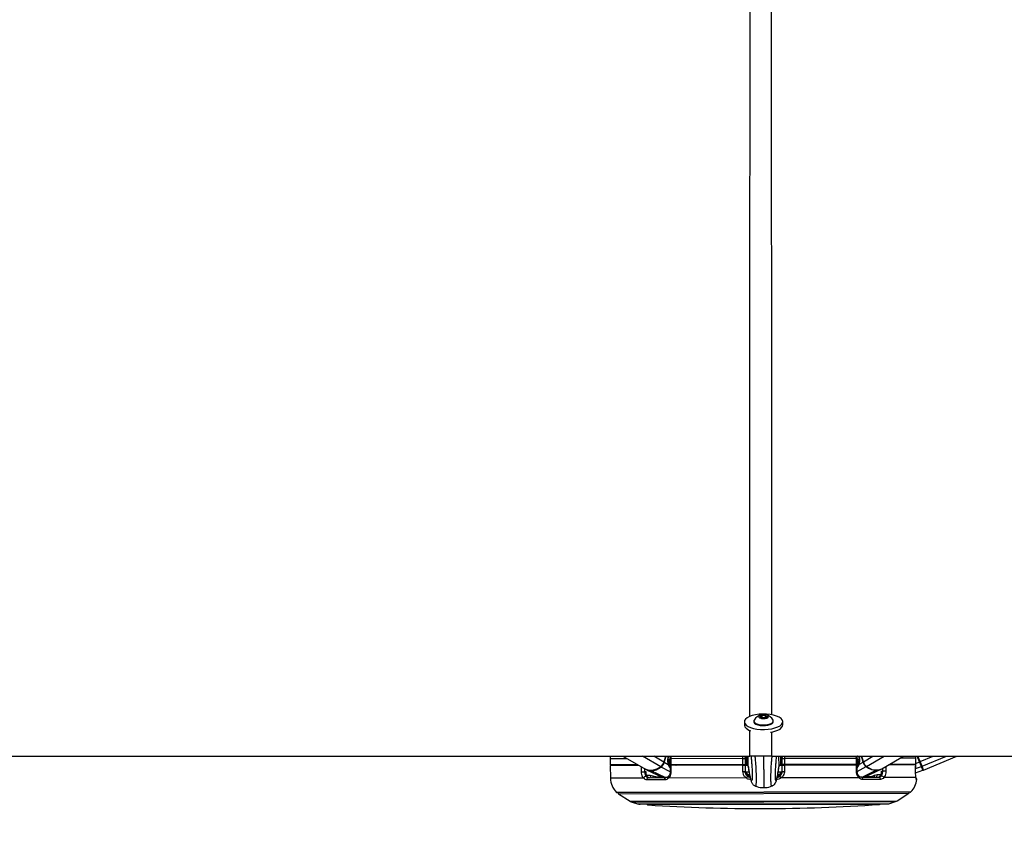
# Model space of a CAD drawing. Header units: millimetres. Extents: x 20 to 26059, y 28 to 17777.
# Tile 41 of 90: x 11776 to 12738, y 6688 to 7489. Entities that reach past the tile are written whole.
import ezdxf

# ---------------------------------------------------------------- set-up
doc = ezdxf.new("R2010")
doc.units = ezdxf.units.MM
doc.header["$LTSCALE"] = 2
doc.layers.add('COMPONENT_GEOMETRY', color=7, linetype='Continuous')
doc.styles.add('SLDTEXTSTYLE0', font='TXT', dxfattribs={"width": 0.75})
doc.dimstyles.new('SLDDIMSTYLE0', dxfattribs={"dimtxt": 150, "dimasz": 6.604, "dimexe": 0, "dimexo": 0.0625, "dimgap": 37.5, "dimtad": 0, "dimtih": 1, "dimtoh": 1, "dimdec": 0, "dimrnd": 1e-09, "dimzin": 12, "dimdsep": 46, "dimtxsty": 'SLDTEXTSTYLE0', "dimsah": 1, "dimcen": 0.09, "dimadec": 0, "dimazin": 3, "dimtfac": 1, "dimtdec": 0, "dimtofl": 0, "dimtmove": 0, "dimatfit": 3, "dimfxl": 1, "dimfrac": 2, "dimtolj": 1, "dimtzin": 12, "dimarcsym": 0})

# ---------------------------------------------------------------- blocks, each defined once
blk = doc.blocks.new('_D_3')
at = {"layer": 'COMPONENT_GEOMETRY', "color": 7}
for p, q in [((14297, 6769.33), (14297, 4771.84)), ((13996.9, 4741.37), (13951.19, 4741.37)), ((13951.19, 4741.37), (13951.19, 4503.25)), ((14597.1, 4741.37), (14642.81, 4741.37)), ((14642.81, 4741.37), (14642.81, 4503.25)), ((13951.19, 4503.25), (13996.9, 4503.25)), ((14642.81, 4503.25), (14597.1, 4503.25)), ((14297, 2281.33), (14297, 4278.82)), ((9296, 2281.33), (14303.35, 2281.33))]:
    blk.add_line(p, q, dxfattribs=at)
for points in [[(14297, 6769.33), (14295.98, 6762.73), (14298.02, 6762.73)], [(14297, 2281.33), (14298.02, 2287.93), (14295.98, 2287.93)]]:
    blk.add_solid(points, dxfattribs=at)
at = {"layer": 'COMPONENT_GEOMETRY', "color": 7, "char_height": 150, "attachment_point": 1, "style": 'SLDTEXTSTYLE0'}
for s, insert in [('7\'4.35"', (13996.9, 4696.61)), ('2244mm', (13887.83, 4472.18))]:
    blk.add_mtext(s, dxfattribs=dict(at, insert=insert))

msp = doc.modelspace()

# ---------------------------------------------------------------- linework, layer by layer
at = {"color": 7, "linetype": 'Continuous', "lineweight": 25}
for p, q in [((12499.24, 6808.24), (12501.21, 6809.4)), ((12500.73, 6806.99), (12499.24, 6808.24)), ((12504.18, 6806.88), (12500.73, 6806.99)), ((12501.21, 6809.4), (12504.66, 6809.29)), ((12501.22, 6806.97), (12501.21, 6809.4)), ((12506.15, 6808.03), (12504.18, 6806.88)), ((12504.66, 6809.29), (12506.15, 6808.03)), ((12504.67, 6807.17), (12504.66, 6809.29)), ((12483.91, 6803.07), (12483.91, 6799.86)), ((12493.2, 6803.78), (12493.21, 6803.09)), ((12512.21, 6803.12), (12512.2, 6803.82)), ((12521.51, 6799.94), (12521.51, 6803.14)), ((10035.96, 6769.33), (12489.23, 6769.33)), ((12352.78, 6766.85), (12352.79, 6760.85)), ((12365.27, 6769.33), (12387.26, 6756.7)), ((12406.91, 6769.33), (12405.27, 6763.6)), ((12409.54, 6767.53), (12410.05, 6769.33)), ((12411.23, 6766.96), (12411.24, 6760.96)), ((12411.23, 6766.96), (12411.23, 6766.96)), ((12482.51, 6767.1), (12412.02, 6766.96)), ((12412.02, 6766.96), (12412.03, 6760.96)), ((12482.51, 6767.1), (12484.78, 6767.1)), ((12482.52, 6761.1), (12482.51, 6767.1)), ((12484.43, 6768.51), (12484.44, 6768.02)), ((12484.77, 6769.33), (12484.78, 6767.1)), ((12484.78, 6767.1), (12484.79, 6761.1)), ((12484.78, 6766.1), (12485.78, 6766.11)), ((12485.79, 6761.68), (12485.77, 6769.33)), ((12487.79, 6759.76), (12487.77, 6769.33)), ((12510.47, 6769.33), (14965.6, 6769.33)), ((12517.79, 6759.82), (12517.77, 6769.33)), ((12519.79, 6761.74), (12519.77, 6769.33)), ((12519.78, 6766.17), (12520.78, 6766.18)), ((12520.78, 6767.18), (12523.05, 6767.18)), ((12520.79, 6761.18), (12520.78, 6767.18)), ((12521.11, 6768.09), (12521.12, 6768.58)), ((12593.54, 6767.32), (12523.05, 6767.18)), ((12523.05, 6767.18), (12523.06, 6761.18)), ((12593.55, 6761.32), (12593.54, 6767.32)), ((12594.3, 6767.32), (12594.19, 6769.27)), ((12594.34, 6761.32), (12594.33, 6767.32)), ((12595.6, 6769.33), (12596.01, 6767.89)), ((12600.3, 6763.99), (12598.74, 6769.33)), ((12618.34, 6757.15), (12639.34, 6769.33)), ((12651.4, 6767.43), (12651.07, 6769.33)), ((12651.41, 6761.43), (12651.4, 6767.43)), ((12651.42, 6767.43), (12651.4, 6767.43)), ((12651.43, 6761.43), (12651.42, 6767.43)), ((12655.69, 6764.1), (12653.54, 6769.33)), ((12659.04, 6755.93), (12691.69, 6769.33)), ((12379.95, 6760.9), (12352.79, 6760.85)), ((12380.81, 6760.4), (12352.79, 6760.35)), ((12352.79, 6760.35), (12353.03, 6747.95)), ((12357.79, 6760.86), (12357.8, 6760.36)), ((12388.26, 6756.19), (12404.19, 6748.45)), ((12409.61, 6760.96), (12405.66, 6763.37)), ((12409.3, 6763.88), (12411.23, 6765.03)), ((12412.03, 6760.96), (12411.24, 6760.96)), ((12411.41, 6760.46), (12411.41, 6754.32)), ((12482.52, 6761.1), (12412.03, 6760.96)), ((12482.31, 6760.6), (12412.2, 6760.46)), ((12417.82, 6760.97), (12417.83, 6760.47)), ((12479.79, 6761.09), (12479.79, 6760.59)), ((12484.79, 6761.1), (12482.52, 6761.1)), ((12484.57, 6761.1), (12484.58, 6760.6)), ((12484.58, 6760.6), (12487.79, 6760.61)), ((12484.58, 6760.6), (12484.7, 6754.5)), ((12486.2, 6761.11), (12484.79, 6761.1)), ((12486.36, 6761.08), (12487.79, 6761.01)), ((12487.79, 6759.76), (12487.79, 6759.75)), ((12487.79, 6759.75), (12487.94, 6758.97)), ((12517.79, 6759.81), (12517.64, 6759.02)), ((12517.79, 6761.06), (12519.22, 6761.14)), ((12517.79, 6760.67), (12521, 6760.68)), ((12517.79, 6759.82), (12517.79, 6759.81)), ((12520.79, 6761.18), (12519.38, 6761.17)), ((12523.06, 6761.18), (12520.79, 6761.18)), ((12520.9, 6754.57), (12521, 6760.68)), ((12521, 6760.68), (12521.01, 6761.18)), ((12593.55, 6761.32), (12523.06, 6761.18)), ((12593.38, 6760.82), (12523.27, 6760.68)), ((12525.79, 6761.19), (12525.79, 6760.69)), ((12587.76, 6761.31), (12587.75, 6760.81)), ((12594.34, 6761.32), (12593.55, 6761.32)), ((12594.19, 6754.68), (12594.17, 6760.82)), ((12594.33, 6765.39), (12596.25, 6764.25)), ((12595.97, 6761.33), (12599.91, 6763.75)), ((12601.43, 6748.83), (12617.34, 6756.64)), ((12651.38, 6760.93), (12624.76, 6760.88)), ((12651.41, 6761.43), (12625.63, 6761.38)), ((12645.95, 6761.42), (12645.94, 6760.92)), ((12651.32, 6754.76), (12651.4, 6760.93)), ((12651.38, 6760.93), (12651.37, 6760.93)), ((12651.43, 6761.43), (12651.41, 6761.43)), ((12655.69, 6764.1), (12655.11, 6763.86)), ((12656.96, 6759.33), (12655.11, 6763.86)), ((12657.56, 6759.54), (12655.69, 6764.1)), ((12658.44, 6755.72), (12656.96, 6759.33)), ((12659.04, 6755.93), (12657.56, 6759.54)), ((12386.4, 6754.31), (12387.49, 6754.31)), ((12406.01, 6746.23), (12388.67, 6746.2)), ((12390.18, 6748.42), (12407.3, 6748.45)), ((12391.88, 6750.97), (12394.51, 6750.34)), ((12485.63, 6748.21), (12409.75, 6748.06)), ((12411.41, 6754.32), (12411.41, 6754.33)), ((12487.87, 6750.55), (12487.94, 6749.96)), ((12517.68, 6750.02), (12517.75, 6750.61)), ((12595.88, 6748.42), (12519.99, 6748.27)), ((12598.33, 6748.83), (12615.45, 6748.86)), ((12616.97, 6746.65), (12599.62, 6746.61)), ((12611.1, 6750.76), (12613.73, 6751.41)), ((12618.11, 6754.76), (12619.21, 6754.76)), ((12651.61, 6748.53), (12620.17, 6748.47)), ((12651.3, 6754.76), (12651.32, 6754.76)), ((12651.32, 6753.23), (12658.44, 6755.72)), ((12494.63, 6740.28), (12494.67, 6740.28)), ((12511.03, 6740.35), (12510.99, 6740.37)), ((12645.95, 6734.32), (12359.73, 6733.76)), ((12361, 6732.58), (12372.32, 6725.37)), ((12633.39, 6725.89), (12644.69, 6733.14)), ((12374.16, 6724.51), (12379.49, 6722.79)), ((12381.96, 6722.4), (12623.76, 6722.88)), ((12626.23, 6723.27), (12631.56, 6725.01))]:
    msp.add_line(p, q, dxfattribs=at)
at = {"color": 8, "linetype": 'Continuous', "lineweight": 25}
for p, q in [((12489.23, 6769.33), (12489.24, 6794.78)), ((12510.47, 6793.17), (12510.47, 6769.33)), ((12369.54, 6766.88), (12352.78, 6766.85)), ((12402.14, 6759.04), (12384.23, 6769.33)), ((12405.27, 6763.6), (12395.3, 6769.33)), ((12405.66, 6763.37), (12407.37, 6769.33)), ((12409.58, 6769.33), (12409.18, 6767.94)), ((12411.23, 6766.37), (12409.24, 6765.18)), ((12409.25, 6765.38), (12411.23, 6766.57)), ((12410.9, 6769.04), (12409.78, 6768.37)), ((12409.98, 6769.08), (12410.9, 6769.04)), ((12411.23, 6766.96), (12412.02, 6766.96)), ((12482.51, 6767.1), (12482.51, 6769.33)), ((12486.34, 6769.28), (12486.36, 6761.08)), ((12519.2, 6769.28), (12519.22, 6761.14)), ((12593.54, 6767.32), (12593.29, 6769.33)), ((12593.54, 6767.32), (12594.33, 6767.32)), ((12596.31, 6765.75), (12594.33, 6766.93)), ((12594.33, 6766.73), (12596.33, 6765.54)), ((12594.76, 6769.33), (12595.77, 6768.74)), ((12596.07, 6769.33), (12596.37, 6768.31)), ((12599.91, 6763.75), (12598.28, 6769.33)), ((12600.3, 6763.99), (12609.51, 6769.33)), ((12603.44, 6759.43), (12620.51, 6769.33)), ((12651.4, 6767.43), (12636.01, 6767.4)), ((12655.11, 6763.86), (12652.86, 6769.33)), ((12655.69, 6764.1), (12668.44, 6769.33)), ((12657.56, 6759.54), (12681.41, 6769.33)), ((12386.32, 6757.24), (12386.4, 6754.31)), ((12411.36, 6754.23), (12402.55, 6758.83)), ((12411.24, 6761.45), (12410.85, 6760.11)), ((12411.43, 6759.63), (12411.3, 6759.73)), ((12412.39, 6760.46), (12412.53, 6760.96)), ((12414.66, 6760.97), (12414.51, 6760.47)), ((12417.09, 6760.47), (12417.15, 6760.68)), ((12417.27, 6760.61), (12417.23, 6760.47)), ((12588.31, 6760.94), (12588.34, 6760.81)), ((12588.48, 6760.81), (12588.43, 6761.01)), ((12590.92, 6761.31), (12591.06, 6760.81)), ((12593.19, 6760.82), (12593.05, 6761.32)), ((12594.22, 6754.58), (12603.03, 6759.22)), ((12594.34, 6761.81), (12594.72, 6760.49)), ((12619.21, 6754.76), (12619.27, 6757.69)), ((12651.35, 6757.3), (12656.96, 6759.33)), ((12651.43, 6762.35), (12655.11, 6763.86)), ((12385.45, 6748.01), (12353.03, 6747.95)), ((12388.26, 6750.96), (12391.88, 6750.97)), ((12406.51, 6748.45), (12392.74, 6755.2)), ((12485.91, 6754.05), (12488.55, 6754.06)), ((12489.33, 6749.96), (12487.94, 6749.96)), ((12517.68, 6750.02), (12516.29, 6750.02)), ((12517.01, 6754.12), (12519.69, 6754.12)), ((12599.11, 6748.83), (12612.86, 6755.63)), ((12613.73, 6751.41), (12617.35, 6751.41)), ((12652.49, 6746.72), (12651.98, 6746.72)), ((12646.65, 6734.61), (12359.03, 6734.04)), ((12361, 6732.58), (12644.69, 6733.14)), ((12372.32, 6725.37), (12633.39, 6725.89)), ((12374.16, 6724.51), (12631.56, 6725.01)), ((12379.49, 6722.79), (12626.23, 6723.27)), ((12615.88, 6722.24), (12389.85, 6721.79))]:
    msp.add_line(p, q, dxfattribs=at)
at = {"color": 7, "linetype": 'Continuous', "lineweight": 25, "flags": 128}
for points in [[(12484.44, 6801.28), (12485.66, 6799.88), (12487.54, 6798.6), (12490, 6797.5), (12492.94, 6796.62), (12496.27, 6795.98), (12499.84, 6795.61), (12503.52, 6795.54), (12507.16, 6795.75), (12510.64, 6796.25), (12513.81, 6797.01), (12516.56, 6798.01), (12518.77, 6799.2), (12520.37, 6800.54), (12521.29, 6801.98), (12521.49, 6803.46), (12520.97, 6804.93), (12519.75, 6806.33), (12517.87, 6807.6), (12515.41, 6808.71), (12512.47, 6809.59), (12509.14, 6810.23), (12505.57, 6810.59), (12501.89, 6810.67), (12498.25, 6810.45), (12494.77, 6809.96), (12491.6, 6809.2), (12488.85, 6808.2), (12486.64, 6807.01), (12485.04, 6805.67), (12484.13, 6804.23), (12483.92, 6802.75), (12484.44, 6801.28)], [(12493.44, 6804.63), (12493.31, 6804.35), (12493.28, 6803.31), (12493.94, 6802.3), (12495.26, 6801.41), (12497.13, 6800.69), (12499.41, 6800.2), (12501.94, 6799.98)], [(12502.31, 6806.23), (12504.15, 6806.32), (12505.77, 6806.69), (12506.92, 6807.27), (12507.43, 6807.99), (12507.22, 6808.73), (12506.31, 6809.38), (12504.86, 6809.84), (12503.08, 6810.05), (12501.24, 6809.96), (12499.62, 6809.59), (12498.47, 6809), (12497.96, 6808.28), (12498.17, 6807.54), (12499.08, 6806.89), (12500.53, 6806.43), (12502.31, 6806.23)], [(12501.94, 6799.98), (12504.52, 6800.05), (12506.97, 6800.39), (12509.1, 6800.98), (12510.76, 6801.78), (12511.82, 6802.74), (12512.2, 6803.77), (12511.97, 6804.66)], [(12483.91, 6799.86), (12483.93, 6799.54), (12484.45, 6798.07)], [(12493.21, 6803.09), (12493.28, 6802.61), (12493.95, 6801.61), (12495.26, 6800.71), (12497.13, 6800), (12499.41, 6799.51), (12501.94, 6799.29)], [(12501.94, 6799.29), (12504.52, 6799.35), (12506.97, 6799.69), (12509.1, 6800.29), (12510.76, 6801.09), (12511.82, 6802.04), (12512.2, 6803.07), (12512.21, 6803.12)], [(12509.49, 6792.85), (12510.65, 6793.05), (12513.82, 6793.81), (12516.57, 6794.8), (12518.78, 6795.99), (12520.37, 6797.34), (12521.29, 6798.78), (12521.51, 6799.94)], [(12352.97, 6769.39), (12352.91, 6768.97), (12352.78, 6766.85)], [(12402.14, 6759.04), (12399.68, 6757.48), (12397.19, 6756.34), (12394.72, 6755.65), (12392.32, 6755.41), (12390.06, 6755.64), (12387.98, 6756.32), (12387.26, 6756.7)], [(12412.2, 6760.46), (12412.2, 6756.46), (12412.2, 6754.29)], [(12482.43, 6754.43), (12482.35, 6758.42), (12482.31, 6760.6)], [(12523.27, 6760.68), (12523.21, 6756.68), (12523.18, 6754.51)], [(12593.4, 6754.64), (12593.39, 6758.64), (12593.38, 6760.82)], [(12651.3, 6754.76), (12651.35, 6758.76), (12651.38, 6760.93)], [(12383.39, 6754.23), (12383.68, 6754.24), (12384.03, 6754.25), (12384.43, 6754.26), (12384.84, 6754.27), (12385.27, 6754.28), (12385.68, 6754.29), (12386.06, 6754.3), (12386.4, 6754.31)], [(12406.01, 6746.23), (12406.01, 6746.65), (12406.07, 6747.06), (12406.18, 6747.45), (12406.33, 6747.79), (12406.54, 6748.07), (12406.77, 6748.28), (12407.03, 6748.41), (12407.3, 6748.45)], [(12599.62, 6746.61), (12599.62, 6747.03), (12599.56, 6747.44), (12599.45, 6747.83), (12599.29, 6748.16), (12599.09, 6748.45), (12598.86, 6748.65), (12598.6, 6748.78), (12598.33, 6748.83)], [(12622.21, 6754.7), (12621.92, 6754.71), (12621.57, 6754.71), (12621.18, 6754.72), (12620.76, 6754.73), (12620.33, 6754.74), (12619.92, 6754.75), (12619.54, 6754.76), (12619.21, 6754.76)]]:
    msp.add_lwpolyline(points, dxfattribs=at)
at = {"color": 8, "linetype": 'Continuous', "lineweight": 25, "flags": 128}
for points in [[(12409.18, 6767.94), (12409.34, 6767.83), (12409.46, 6767.73), (12409.52, 6767.63), (12409.54, 6767.54), (12409.53, 6767.52)], [(12596.37, 6768.31), (12596.21, 6768.2), (12596.09, 6768.09), (12596.03, 6767.99), (12596.01, 6767.91), (12596.01, 6767.89)], [(12383.39, 6754.23), (12383.29, 6758.23), (12383.27, 6758.99)], [(12409.61, 6760.96), (12409.75, 6761.13), (12409.85, 6761.3), (12409.9, 6761.45), (12409.9, 6761.59), (12409.88, 6761.65)], [(12417.15, 6760.68), (12417.22, 6760.85), (12417.27, 6760.97)], [(12588.43, 6761.01), (12588.36, 6761.19), (12588.3, 6761.31)], [(12594.13, 6759.97), (12594.15, 6759.99), (12594.27, 6760.08)], [(12595.97, 6761.33), (12595.82, 6761.5), (12595.72, 6761.66), (12595.67, 6761.81), (12595.67, 6761.95), (12595.69, 6762.01)], [(12622.31, 6759.46), (12622.26, 6756.88), (12622.21, 6754.7)], [(12409.75, 6748.06), (12409.57, 6748.39), (12409.46, 6748.7), (12409.42, 6748.99), (12409.44, 6749.24), (12409.52, 6749.44), (12409.61, 6749.54)], [(12486.8, 6750.08), (12487.33, 6749.98), (12487.94, 6749.96)], [(12518.52, 6750.07), (12518.28, 6750.04), (12517.68, 6750.02)], [(12595.88, 6748.42), (12596.05, 6748.75), (12596.16, 6749.07), (12596.21, 6749.36), (12596.18, 6749.61), (12596.1, 6749.81), (12596.03, 6749.89)]]:
    msp.add_lwpolyline(points, dxfattribs=at)
at = {"color": 7, "linetype": 'Continuous', "lineweight": 25}
for centre, radius, start, end in [((12502.71, 6799.43), 10.63, 102.30886, 150.75483), ((12502.71, 6799.43), 10.63, 29.46988, 77.91585), ((12492.9, 6804.56), 10.65, 217.4979, 253.63346), ((12392.6, 6765.26), 10.06, 244.41207, 270.7902), ((12391.97, 6772.38), 17.19, 272.58059, 307.98881), ((12396.89, 6765.99), 8.71, 307.09812, 344.11326), ((12397.32, 6765.74), 8.67, 307.09812, 344.11326), ((12420.94, 6767.12), 7.47, 239.58617, 240.65072), ((12486.39, 6761.68), 0.6, 180.11235, 267.11235), ((12519.19, 6761.74), 0.6, 273.11235, 0.11235), ((12584.62, 6767.44), 7.47, 299.57399, 300.63854), ((12608.23, 6766.15), 8.67, 196.11145, 233.12659), ((12608.67, 6766.41), 8.71, 196.11145, 233.12659), ((12613.56, 6772.81), 17.19, 232.2359, 267.64412), ((12612.69, 6770.06), 14.09, 228.95338, 293.62542), ((12612.94, 6765.75), 10.12, 269.51079, 295.73636), ((12656.82, 6759.87), 0.561, 284.68, 15.77091), ((12658.25, 6756.29), 0.6, 289.31509, 22.31509), ((12373.03, 6748.33), 20, 181.11235, 225.60069), ((12387.99, 6746.85), 2.8, 92.50858, 155.43885), ((12390.5, 6746.58), 1.87, 99.79491, 191.67613), ((12482.29, 6793.34), 38.91, 270.19935, 273.54596), ((12491.54, 6744.44), 7.01, 129.65386, 147.48472), ((12488.76, 6753.96), 2.86, 178.20162, 267.02705), ((12516.84, 6754.02), 2.86, 273.19766, 2.02309), ((12514.1, 6744.48), 7.01, 32.73999, 50.57085), ((12523.16, 6793.42), 38.91, 266.67875, 270.02536), ((12615.13, 6747.02), 1.87, 348.54858, 80.4298), ((12617.64, 6747.3), 2.8, 24.78586, 87.71613), ((12632.6, 6748.84), 20, 314.62401, 353.89615), ((12650.5, 6746.93), 2, 353.89615, 54.30668), ((12359.73, 6734.76), 1, 225.60069, 270.11235), ((12361.54, 6733.43), 1, 160.4726, 237.51628), ((12644.15, 6733.98), 1, 302.70843, 19.75211), ((12645.95, 6735.32), 1, 270.11235, 314.62401), ((12376.62, 6732.12), 8, 237.51628, 252.11235), ((12381.95, 6730.4), 8, 252.11235, 270.11235), ((12389.98, 6723.79), 2, 223.36539, 266.28613), ((12499.55, 8411.8), 1693.56, 266.28613, 273.93858), ((12615.74, 6724.23), 2, 273.93858, 316.85932), ((12623.75, 6730.88), 8, 270.11235, 288.11235), ((12629.07, 6732.62), 8, 288.11235, 302.70843)]:
    msp.add_arc(centre, radius, start, end, dxfattribs=at)
at = {"color": 8, "linetype": 'Continuous', "lineweight": 25}
for centre, radius, start, end in [((12410.45, 6769.71), 0.802, 303.68389, 331.54113), ((12403.07, 6759.72), 1.03, 216.31857, 239.89059), ((12404.8, 6761.85), 1.75, 60.44772, 75.02886), ((12419.52, 6769.67), 11.3, 209.48344, 223.71873), ((12420.87, 6770.43), 11.48, 209.31214, 212.89491), ((12418.71, 6760.2), 1.49, 148.7985, 164.12056), ((12586.87, 6760.53), 1.49, 16.10415, 31.42621), ((12586.02, 6770), 11.3, 316.50598, 330.74127), ((12584.67, 6770.75), 11.48, 327.3298, 330.91257), ((12600.78, 6762.23), 1.75, 105.19584, 119.77699), ((12602.51, 6760.11), 1.03, 300.33412, 323.90614), ((12643.17, 6765.63), 5.47, 301.1597, 309.72173), ((12395.17, 6750.85), 3.29, 177.92153, 227.58808), ((12392.96, 6755.62), 0.472, 205.9905, 241.90685), ((12397.37, 6749.55), 2.96, 164.53526, 202.27937), ((12412.01, 6758.77), 4.49, 262.28781, 272.42046), ((12487.7, 6753.68), 3.13, 232.98697, 273.08167), ((12517.9, 6753.74), 3.13, 267.13547, 307.94843), ((12593.58, 6759.01), 4.37, 267.6969, 278.09435), ((12608.25, 6749.96), 2.96, 337.94534, 15.68945), ((12610.45, 6751.27), 3.29, 312.63662, 2.30318), ((12612.63, 6756.05), 0.472, 298.31786, 334.23421), ((12649.99, 6746.93), 2.01, 353.91327, 24.84555)]:
    msp.add_arc(centre, radius, start, end, dxfattribs=at)
at = {"color": 7, "linetype": 'Continuous', "lineweight": 25}
for centre, major_axis, start_param, end_param in [((12413.75, 6765.16), (0.17, 7.38), 1.200482, 2.191148), ((12591.81, 6765.51), (-0.2, 7.38), 4.092037, 5.082703)]:
    msp.add_ellipse(centre, major_axis=major_axis, ratio=0.672558, start_param=start_param, end_param=end_param, dxfattribs=at)
for points, knots in [([(11972.29, 7987.83), (11881.04, 7930.27), (11629.85, 7771.83), (11057.82, 7411.94), (10503.57, 7063.36), (10109.5, 6815.57), (10035.96, 6769.33)], [0, 0, 0, 0, 0.1416012, 0.3897718, 0.8861157, 1, 1, 1, 1]), ([(12409.88, 6761.65), (12409.77, 6761.91), (12409.46, 6762.68), (12409.17, 6764.21), (12409.18, 6766), (12409.43, 6767.07), (12409.54, 6767.53)], [0, 0, 0, 0, 0.152854, 0.457309, 0.763686, 1, 1, 1, 1]), ([(12411.41, 6769.33), (12411.35, 6768.97), (12411.21, 6768.19), (12411.26, 6767.39), (12411.28, 6766.96)], [0, 0, 0, 0, 0.460346, 1, 1, 1, 1]), ([(12510.47, 6769.33), (12510.14, 6769.33), (12508.36, 6769.33), (12504.99, 6769.33), (12500.15, 6769.33), (12495.12, 6769.33), (12491.45, 6769.33), (12489.54, 6769.33), (12489.23, 6769.33)], [0, 0, 0, 0, 0.048747, 0.264143, 0.479369, 0.716526, 0.953914, 1, 1, 1, 1]), ([(12490.46, 6769.33), (12490.6, 6767.78), (12490.84, 6765.06), (12491.18, 6760.55), (12491.44, 6756.55), (12491.6, 6753.19), (12491.67, 6751.04), (12491.68, 6749.96), (12491.67, 6749.12), (12491.64, 6748.24), (12491.6, 6747.83), (12491.57, 6747.6)], [0, 0, 0, 0, 0.251755, 0.443055, 0.637908, 0.765747, 0.82552, 0.865468, 0.882239, 0.93246, 1, 1, 1, 1]), ([(12515.08, 6769.33), (12514.95, 6767.8), (12514.71, 6765.09), (12514.39, 6760.6), (12514.15, 6756.6), (12514, 6753.23), (12513.94, 6751.08), (12513.94, 6750.01), (12513.95, 6749.17), (12513.98, 6748.29), (12514.03, 6747.88), (12514.06, 6747.65)], [0, 0, 0, 0, 0.249887, 0.441707, 0.63709, 0.765276, 0.825211, 0.865268, 0.882085, 0.932442, 1, 1, 1, 1]), ([(12520.78, 6767.18), (12520.78, 6767.42), (12520.77, 6768.16), (12520.77, 6768.86), (12520.77, 6769.33)], [0, 0, 0, 0, 0.34008, 1, 1, 1, 1]), ([(12596.01, 6767.89), (12596.09, 6767.6), (12596.32, 6766.71), (12596.42, 6765.1), (12596.2, 6763.35), (12595.85, 6762.42), (12595.69, 6762.01)], [0, 0, 0, 0, 0.153797, 0.459145, 0.765353, 1, 1, 1, 1]), ([(12409.61, 6760.96), (12409.85, 6760.21), (12410.28, 6758.89), (12411.11, 6758.17), (12411.48, 6757.86)], [0, 0, 0, 0, 0.566074, 1, 1, 1, 1]), ([(12411.34, 6759.78), (12411.19, 6759.85), (12410.81, 6760.04), (12410.34, 6760.68), (12410.02, 6761.4), (12409.89, 6761.69)], [0, 0, 0, 0, 0.260018, 0.7079999, 1, 1, 1, 1]), ([(12411.43, 6760.46), (12411.43, 6760.46), (12411.43, 6760.46), (12411.69, 6760.46), (12412.03, 6760.46), (12412.2, 6760.46)], [0, 0, 0, 0, 0.24753, 0.612595, 1, 1, 1, 1]), ([(12482.31, 6760.6), (12482.53, 6760.6), (12482.98, 6760.6), (12483.62, 6760.6), (12484.14, 6760.6), (12484.51, 6760.6), (12484.55, 6760.6), (12484.58, 6760.6)], [0, 0, 0, 0, 0.1975557, 0.39511, 0.5926965, 0.790302, 1, 1, 1, 1]), ([(12487.84, 6758.95), (12487.92, 6758.38), (12488.23, 6756.23), (12488.76, 6752.97), (12489.46, 6749.21), (12490.06, 6746.6), (12490.64, 6744.77), (12491.14, 6743.6), (12491.73, 6742.58), (12492.57, 6741.57), (12493.53, 6740.73), (12494.36, 6740.41), (12494.67, 6740.29)], [0, 0, 0, 0, 0.071897, 0.273677, 0.465617, 0.670061, 0.772971, 0.856579, 0.90867, 0.943646, 0.978714, 1, 1, 1, 1]), ([(12511.02, 6740.32), (12511.27, 6740.42), (12511.99, 6740.7), (12512.88, 6741.43), (12513.65, 6742.26), (12514.16, 6743.04), (12514.58, 6743.82), (12515.02, 6744.89), (12515.56, 6746.61), (12516.17, 6749.26), (12516.85, 6753.07), (12517.38, 6756.38), (12517.67, 6758.49), (12517.74, 6759)], [0, 0, 0, 0, 0.017252, 0.048814, 0.08063, 0.115573, 0.158756, 0.224076, 0.330179, 0.529048, 0.732081, 0.934511, 1, 1, 1, 1]), ([(12521, 6760.68), (12521.02, 6760.68), (12521.06, 6760.68), (12521.41, 6760.68), (12521.92, 6760.68), (12522.57, 6760.68), (12523.03, 6760.68), (12523.27, 6760.68)], [0, 0, 0, 0, 0.197556, 0.39511, 0.592696, 0.790302, 1, 1, 1, 1]), ([(12593.38, 6760.82), (12593.54, 6760.82), (12593.87, 6760.82), (12594.14, 6760.82), (12594.14, 6760.82), (12594.15, 6760.82)], [0, 0, 0, 0, 0.365444, 0.730886, 1, 1, 1, 1]), ([(12595.97, 6761.33), (12595.73, 6760.58), (12595.31, 6759.25), (12594.47, 6758.53), (12594.11, 6758.21)], [0, 0, 0, 0, 0.566074, 1, 1, 1, 1]), ([(12595.69, 6762.02), (12595.66, 6761.95), (12595.45, 6761.45), (12595, 6760.73), (12594.55, 6760.18), (12594.2, 6760.08), (12594.13, 6760.05)], [0, 0, 0, 0, 0.068716, 0.462655, 0.877688, 1, 1, 1, 1]), ([(12385.45, 6748.01), (12385.15, 6748.42), (12384.42, 6749.41), (12383.62, 6751.56), (12383.47, 6753.34), (12383.39, 6754.23)], [0, 0, 0, 0, 0.2603539, 0.6306901, 1, 1, 1, 1]), ([(12388.67, 6746.2), (12388.11, 6746.28), (12386.93, 6746.44), (12385.96, 6747.47), (12385.45, 6748.01)], [0, 0, 0, 0, 0.475859, 1, 1, 1, 1]), ([(12386.4, 6754.31), (12386.45, 6753.64), (12386.57, 6752.31), (12387.14, 6750.69), (12387.66, 6749.95), (12387.87, 6749.64)], [0, 0, 0, 0, 0.370015, 0.740315, 1, 1, 1, 1]), ([(12387.49, 6754.31), (12387.55, 6753.64), (12387.66, 6752.3), (12388.34, 6750.53), (12389.33, 6749.2), (12390.4, 6748.51), (12391.11, 6748.45), (12391.38, 6748.42)], [0, 0, 0, 0, 0.215288, 0.430555, 0.64649, 0.863795, 1, 1, 1, 1]), ([(12387.87, 6749.64), (12388.24, 6749.28), (12388.94, 6748.57), (12389.78, 6748.47), (12390.18, 6748.42)], [0, 0, 0, 0, 0.519417, 1, 1, 1, 1]), ([(12409.75, 6748.06), (12409.2, 6747.55), (12408.08, 6746.51), (12406.72, 6746.33), (12406.01, 6746.23)], [0, 0, 0, 0, 0.485349, 1, 1, 1, 1]), ([(12409.58, 6749.57), (12409.47, 6749.45), (12409.04, 6748.96), (12408.14, 6748.51), (12407.38, 6748.49), (12406.95, 6748.47)], [0, 0, 0, 0, 0.122527, 0.506636, 1, 1, 1, 1]), ([(12411.36, 6754.32), (12411.37, 6754.1), (12411.43, 6753.24), (12411.04, 6751.8), (12410.38, 6750.37), (12409.8, 6749.8), (12409.57, 6749.57)], [0, 0, 0, 0, 0.11736, 0.44954, 0.77994, 1, 1, 1, 1]), ([(12412.2, 6754.29), (12412.18, 6753.76), (12412.11, 6752.33), (12411.38, 6750.12), (12410.39, 6748.69), (12409.79, 6748.1), (12409.75, 6748.06)], [0, 0, 0, 0, 0.220493, 0.593656, 0.970348, 1, 1, 1, 1]), ([(12485.63, 6748.21), (12485.16, 6748.62), (12484.01, 6749.61), (12482.75, 6751.75), (12482.53, 6753.54), (12482.43, 6754.43)], [0, 0, 0, 0, 0.260354, 0.63069, 1, 1, 1, 1]), ([(12484.7, 6754.5), (12484.78, 6753.83), (12484.94, 6752.5), (12485.87, 6750.89), (12486.72, 6750.14), (12487.07, 6749.84)], [0, 0, 0, 0, 0.370015, 0.740315, 1, 1, 1, 1]), ([(12484.72, 6753.28), (12484.75, 6753.48), (12484.82, 6753.94), (12485.51, 6754.01), (12485.91, 6754.05)], [0, 0, 0, 0, 0.416459, 1, 1, 1, 1]), ([(12490.55, 6746.4), (12489.7, 6746.48), (12487.9, 6746.64), (12486.41, 6747.67), (12485.63, 6748.21)], [0, 0, 0, 0, 0.4758588, 1, 1, 1, 1]), ([(12487.07, 6749.84), (12487.64, 6749.45), (12488.42, 6748.92), (12489.34, 6748.82), (12489.59, 6748.79)], [0, 0, 0, 0, 0.733073, 1, 1, 1, 1]), ([(12488.62, 6751.11), (12488.39, 6751.09), (12488.11, 6751.06), (12487.88, 6750.87), (12487.87, 6750.69), (12487.87, 6750.55)], [0, 0, 0, 0, 0.477795, 0.583752, 1, 1, 1, 1]), ([(12519.99, 6748.27), (12519.28, 6747.77), (12517.81, 6746.72), (12516.01, 6746.54), (12515.08, 6746.45)], [0, 0, 0, 0, 0.485349, 1, 1, 1, 1]), ([(12516.04, 6748.86), (12516.33, 6748.89), (12517.25, 6749), (12518.02, 6749.54), (12518.55, 6749.9)], [0, 0, 0, 0, 0.319761, 1, 1, 1, 1]), ([(12517.75, 6750.61), (12517.75, 6750.67), (12517.77, 6750.9), (12517.61, 6751.07), (12517.29, 6751.16), (12517.11, 6751.16), (12517, 6751.17)], [0, 0, 0, 0, 0.167609, 0.639669, 0.784651, 1, 1, 1, 1]), ([(12518.55, 6749.9), (12518.59, 6749.93), (12519.16, 6750.38), (12520.1, 6751.45), (12520.79, 6753.1), (12520.87, 6754.17), (12520.9, 6754.57)], [0, 0, 0, 0, 0.029546, 0.405549, 0.779029, 1, 1, 1, 1]), ([(12519.69, 6754.12), (12519.85, 6754.11), (12520.47, 6754.09), (12520.85, 6753.82), (12520.88, 6753.44), (12520.88, 6753.36)], [0, 0, 0, 0, 0.21314, 0.833707, 1, 1, 1, 1]), ([(12523.18, 6754.51), (12523.13, 6753.97), (12523.03, 6752.54), (12522.09, 6750.34), (12520.82, 6748.91), (12520.05, 6748.32), (12519.99, 6748.27)], [0, 0, 0, 0, 0.220493, 0.593656, 0.970348, 1, 1, 1, 1]), ([(12595.88, 6748.42), (12595.51, 6748.83), (12594.61, 6749.82), (12593.63, 6751.97), (12593.48, 6753.75), (12593.4, 6754.64)], [0, 0, 0, 0, 0.260354, 0.63069, 1, 1, 1, 1]), ([(12596.04, 6749.9), (12595.98, 6749.95), (12595.57, 6750.31), (12594.91, 6751.33), (12594.29, 6752.97), (12594.24, 6754.15), (12594.21, 6754.69)], [0, 0, 0, 0, 0.047758, 0.38399, 0.720931, 1, 1, 1, 1]), ([(12599.62, 6746.61), (12598.97, 6746.69), (12597.61, 6746.85), (12596.47, 6747.88), (12595.88, 6748.42)], [0, 0, 0, 0, 0.475859, 1, 1, 1, 1]), ([(12598.29, 6748.9), (12598.12, 6748.88), (12597.59, 6748.84), (12596.85, 6749.16), (12596.27, 6749.72), (12596.04, 6749.94)], [0, 0, 0, 0, 0.225923, 0.70207, 1, 1, 1, 1]), ([(12614.25, 6748.86), (12614.68, 6748.93), (12615.56, 6749.06), (12616.71, 6750.1), (12617.57, 6751.64), (12618.02, 6753.29), (12618.09, 6754.36), (12618.11, 6754.76)], [0, 0, 0, 0, 0.218197, 0.436397, 0.654383, 0.871258, 1, 1, 1, 1]), ([(12615.45, 6748.86), (12615.88, 6748.92), (12616.72, 6749.04), (12617.41, 6749.75), (12617.75, 6750.09)], [0, 0, 0, 0, 0.51952, 1, 1, 1, 1]), ([(12620.17, 6748.47), (12619.71, 6747.96), (12618.75, 6746.92), (12617.57, 6746.74), (12616.97, 6746.65)], [0, 0, 0, 0, 0.485349, 1, 1, 1, 1]), ([(12617.75, 6750.09), (12617.77, 6750.12), (12618.12, 6750.57), (12618.69, 6751.64), (12619.12, 6753.29), (12619.18, 6754.37), (12619.21, 6754.76)], [0, 0, 0, 0, 0.029546, 0.405549, 0.779029, 1, 1, 1, 1]), ([(12622.21, 6754.7), (12622.18, 6754.17), (12622.1, 6752.74), (12621.5, 6750.54), (12620.7, 6749.11), (12620.21, 6748.51), (12620.17, 6748.47)], [0, 0, 0, 0, 0.220493, 0.593656, 0.970348, 1, 1, 1, 1]), ([(12651.61, 6748.53), (12651.56, 6748.94), (12651.44, 6749.94), (12651.3, 6752.09), (12651.3, 6753.87), (12651.3, 6754.76)], [0, 0, 0, 0, 0.260354, 0.63069, 1, 1, 1, 1]), ([(12651.77, 6747.74), (12651.77, 6747.74), (12651.76, 6747.75), (12651.7, 6748.13), (12651.63, 6748.63), (12651.57, 6749.06), (12651.56, 6749.13)], [0, 0, 0, 0, 0.147998, 0.451197, 0.912811, 1, 1, 1, 1]), ([(12651.98, 6746.72), (12651.92, 6746.79), (12651.79, 6746.96), (12651.67, 6747.99), (12651.61, 6748.53)], [0, 0, 0, 0, 0.475859, 1, 1, 1, 1]), ([(12494.7, 6740.43), (12495.17, 6740.18), (12497.65, 6738.86), (12500.52, 6738.76), (12502.83, 6738.67)], [0, 0, 0, 0, 0.1918, 1, 1, 1, 1]), ([(12502.83, 6738.67), (12505.15, 6738.77), (12508.01, 6738.88), (12510.49, 6740.21), (12510.97, 6740.47)], [0, 0, 0, 0, 0.806817, 1, 1, 1, 1])]:
    msp.add_open_spline(points, degree=3, knots=knots, dxfattribs=at)
at = {"color": 8, "linetype": 'Continuous', "lineweight": 25}
for points, knots in [([(10076.32, 6805), (10334.91, 6967.57), (10733.18, 7217.94), (11271.23, 7556.18), (11595.23, 7759.87), (11824.11, 7903.77), (11913.25, 7959.81), (11957.82, 7987.83)], [0, 0, 0, 0, 0.4124692, 0.635269, 0.8580688, 0.9290344, 1, 1, 1, 1]), ([(12489.25, 6808.19), (12489.29, 6977.22), (12489.35, 7237.81), (12489.62, 7590.03), (12489.86, 7814.18), (12490.35, 7946.84), (12490.51, 7987.83)], [0, 0, 0, 0, 0.429949, 0.662883, 0.895816, 1, 1, 1, 1]), ([(12509.2, 7987.83), (12509.39, 7933.63), (12509.94, 7775.29), (12510.24, 7408.93), (12510.4, 7070.5), (12510.45, 6836.13), (12510.46, 6809.86)], [0, 0, 0, 0, 0.137943, 0.402989, 0.933082, 1, 1, 1, 1]), ([(12410.9, 6769.04), (12411.05, 6769.03), (12411.21, 6769.02), (12411.35, 6768.92), (12411.35, 6768.92)], [0, 0, 0, 0, 0.978379, 1, 1, 1, 1]), ([(12412.27, 6769.33), (12412.17, 6768.83), (12412.01, 6768.05), (12412.01, 6767.25), (12412.02, 6766.96)], [0, 0, 0, 0, 0.646108, 1, 1, 1, 1]), ([(12494.67, 6740.28), (12494.76, 6740.25), (12494.96, 6740.19), (12495.19, 6740.55), (12495.38, 6741.13), (12495.49, 6741.74), (12495.6, 6742.63), (12495.66, 6743.77), (12495.7, 6744.98), (12495.72, 6746.07), (12495.72, 6747.32), (12495.71, 6748.71), (12495.7, 6750.29), (12495.67, 6751.95), (12495.62, 6753.91), (12495.54, 6756.12), (12495.36, 6759.6), (12495.04, 6763.8), (12494.72, 6767.41), (12494.52, 6769.15), (12494.49, 6769.49)], [0, 0, 0, 0, 0.077581, 0.180909, 0.225333, 0.270009, 0.323432, 0.37806, 0.409281, 0.441156, 0.468508, 0.50074, 0.534096, 0.56829, 0.603321, 0.655973, 0.709797, 0.837577, 0.96894, 1, 1, 1, 1]), ([(12502.77, 6769.33), (12502.77, 6768.9), (12502.77, 6767.78), (12502.78, 6765.78), (12502.78, 6763.41), (12502.79, 6760.89), (12502.79, 6758.45), (12502.8, 6756.13), (12502.8, 6753.98), (12502.81, 6751.75), (12502.81, 6749.7), (12502.81, 6747.9), (12502.82, 6746.39), (12502.82, 6745.02), (12502.82, 6743.64), (12502.82, 6742.33), (12502.83, 6741.24), (12502.83, 6740.43), (12502.83, 6739.83), (12502.83, 6739.38), (12502.83, 6739.01), (12502.83, 6738.77), (12502.83, 6738.66), (12502.83, 6738.68), (12502.83, 6738.69)], [0, 0, 0, 0, 0.03561, 0.093909, 0.152397, 0.211739, 0.271566, 0.315431, 0.359832, 0.403777, 0.449108, 0.481843, 0.515532, 0.548267, 0.581824, 0.630159, 0.679827, 0.72257, 0.765654, 0.8095, 0.853513, 0.912331, 0.971343, 1, 1, 1, 1]), ([(12510.99, 6740.37), (12510.79, 6740.36), (12510.48, 6740.33), (12510.14, 6741.7), (12509.98, 6743.45), (12509.92, 6745.68), (12509.91, 6747.8), (12509.91, 6750.35), (12509.98, 6754.28), (12510.17, 6758.95), (12510.52, 6763.86), (12510.83, 6767.47), (12511.02, 6769.17), (12511.06, 6769.5)], [0, 0, 0, 0, 0.181191, 0.270343, 0.378207, 0.441215, 0.468603, 0.534001, 0.603123, 0.709478, 0.838992, 0.969014, 1, 1, 1, 1]), ([(12523.04, 6769.33), (12523.04, 6768.9), (12523.04, 6768.2), (12523.05, 6767.47), (12523.05, 6767.18)], [0, 0, 0, 0, 0.610027, 1, 1, 1, 1]), ([(12594.39, 6769.33), (12594.33, 6769.33), (12594.26, 6769.32), (12594.19, 6769.27), (12594.19, 6769.27)], [0, 0, 0, 0, 0.933662, 1, 1, 1, 1]), ([(12416.62, 6760.97), (12416.72, 6760.92), (12416.92, 6760.81), (12417.08, 6760.72), (12417.15, 6760.68)], [0, 0, 0, 0, 0.51956, 1, 1, 1, 1]), ([(12491.57, 6747.6), (12491.55, 6747.36), (12491.49, 6746.58), (12491.25, 6745.76), (12490.87, 6745.46), (12490.3, 6746.55), (12489.54, 6749.25), (12488.68, 6753.71), (12488.06, 6757.93), (12487.79, 6759.76)], [0, 0, 0, 0, 0.024589, 0.078229, 0.215125, 0.347516, 0.534479, 0.798139, 1, 1, 1, 1]), ([(12514.06, 6747.65), (12514.08, 6747.4), (12514.14, 6746.62), (12514.38, 6745.8), (12514.76, 6745.5), (12515.34, 6746.6), (12516.08, 6749.3), (12516.93, 6753.77), (12517.53, 6757.99), (12517.79, 6759.82)], [0, 0, 0, 0, 0.024659, 0.078296, 0.215182, 0.347563, 0.534512, 0.798154, 1, 1, 1, 1]), ([(12588.96, 6761.31), (12588.85, 6761.25), (12588.66, 6761.15), (12588.5, 6761.06), (12588.43, 6761.01)], [0, 0, 0, 0, 0.51956, 1, 1, 1, 1]), ([(12646.48, 6760.92), (12646.55, 6760.96), (12646.78, 6761.07), (12646.94, 6761.28), (12647.05, 6761.42)], [0, 0, 0, 0, 0.2943494, 1, 1, 1, 1]), ([(12394.51, 6750.34), (12395.58, 6749.89), (12398.07, 6748.83), (12400.64, 6749.23), (12402.11, 6749.46)], [0, 0, 0, 0, 0.429025, 1, 1, 1, 1]), ([(12603.65, 6749.92), (12604.34, 6749.72), (12606.81, 6748.97), (12609.3, 6750.01), (12611.1, 6750.76)], [0, 0, 0, 0, 0.275775, 1, 1, 1, 1])]:
    msp.add_open_spline(points, degree=3, knots=knots, dxfattribs=at)

# ---------------------------------------------------------------- dimensions: what is measured, and where the dimension line sits
at = {"layer": 'COMPONENT_GEOMETRY', "color": 7}
dim = msp.add_linear_dim(base=(14297, 2281.33), p1=(15999.75, 6769.33), p2=(9293.46, 2281.33), angle=90, dimstyle='SLDDIMSTYLE0', dxfattribs=at)
dim.commit()
dim.dimension.update_dxf_attribs({"geometry": '_D_3', "text_midpoint": (14297, 4525.33), "dimtype": 160})

doc.saveas('drawing.dxf')
